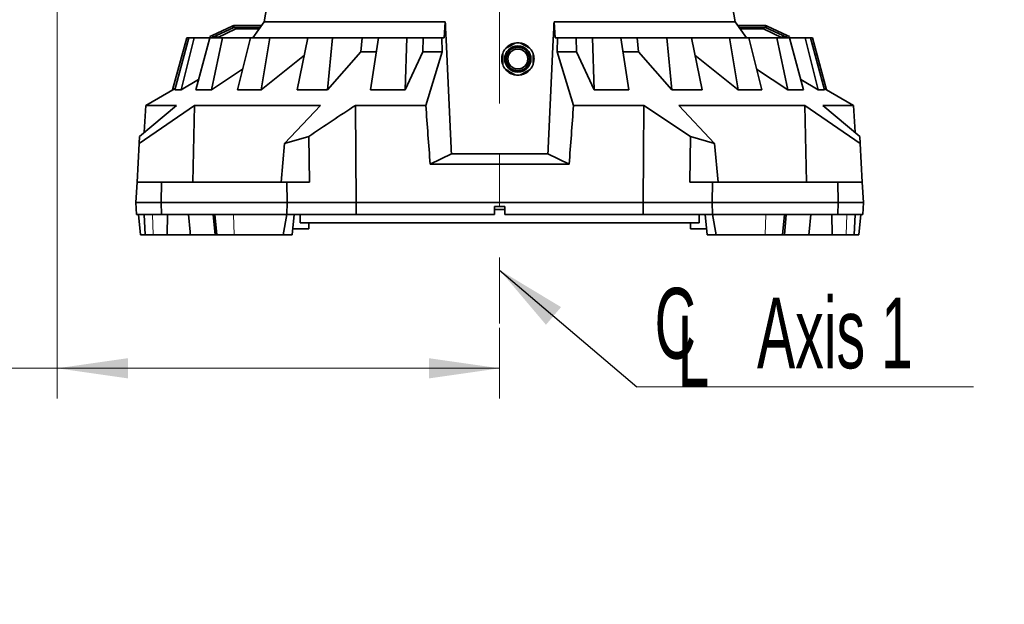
# Model space of a CAD drawing. Header units: millimetres. Extents: x 0 to 11920, y 0 to 8400.
# Tile 37 of 66: x 6855 to 7829, y 1479 to 2057. Entities that reach past the tile are written whole.
import ezdxf

# ---------------------------------------------------------------- set-up
doc = ezdxf.new("R2010")
doc.units = ezdxf.units.MM
doc.header["$LTSCALE"] = 20
doc.linetypes.add('CENTERX2', pattern=[20.32, 12.7, -2.54, 2.54, -2.54])
doc.styles.add('SLDTEXTSTYLE0', font='TXT', dxfattribs={"width": 0.605})
doc.dimstyles.new('SLDDIMSTYLE0', dxfattribs={"dimtxt": 70, "dimasz": 70, "dimexe": 0, "dimexo": 0.0625, "dimgap": 17.5, "dimtad": 1, "dimdec": 1, "dimrnd": 1e-09, "dimzin": 12, "dimdsep": 46, "dimtxsty": 'SLDTEXTSTYLE0', "dimsah": 1, "dimcen": 0.09, "dimadec": 0, "dimazin": 3, "dimtfac": 1, "dimtofl": 0, "dimtmove": 0, "dimatfit": 3, "dimfxl": 1, "dimfrac": 2, "dimtolj": 1, "dimtzin": 12, "dimarcsym": 0})
doc.dimstyles.new('SLDDIMSTYLE2', dxfattribs={"dimtxt": 0.18, "dimasz": 70, "dimexe": 0, "dimexo": 0.0625, "dimgap": 0, "dimtad": 0, "dimtih": 1, "dimtoh": 1, "dimdec": 0, "dimrnd": 1e-09, "dimzin": 0, "dimdsep": 46, "dimtxsty": 'Standard', "dimsah": 1, "dimcen": 0.09, "dimadec": 0, "dimazin": 0, "dimtfac": 70, "dimtdec": 0, "dimtofl": 0, "dimtmove": 0, "dimatfit": 3, "dimfxl": 1, "dimfrac": 2, "dimtolj": 1, "dimtzin": 0, "dimarcsym": 0})

# ---------------------------------------------------------------- blocks, each defined once
blk = doc.blocks.new('_D_14')
at = {"color": 7, "linetype": 'Continuous', "lineweight": 0}
for p, q in [((6891.75, 3630.17), (6891.75, 1682.35)), ((7329.75, 1752.53), (7329.75, 1682.35)), ((6891.75, 1712.35), (5922.91, 1712.35)), ((6891.75, 1712.35), (7329.75, 1712.35))]:
    blk.add_line(p, q, dxfattribs=at)
at = {"color": 7, "linetype": 'Continuous', "lineweight": 18}
for points in [[(6891.75, 1712.35), (6961.75, 1702.35), (6961.75, 1722.35)], [(7329.75, 1712.35), (7259.75, 1722.35), (7259.75, 1702.35)]]:
    blk.add_solid(points, dxfattribs=at)
at = {"color": 7, "linetype": 'Continuous', "lineweight": 18, "char_height": 70, "attachment_point": 1, "style": 'SLDTEXTSTYLE0'}
for s, insert in [('438', (5922.91, 1802.58)), ('(2x M8 Through)', (6109.58, 1802.58))]:
    blk.add_mtext(s, dxfattribs=dict(at, insert=insert))
blk = doc.blocks.new('SW_SYMBOL_MOD_CL')
at = {"color": 0, "linetype": 'Continuous', "lineweight": 0, "char_height": 15515, "attachment_point": 5, "style": 'SLDTEXTSTYLE0'}
for s, insert in [('C', (8000, 12000)), ('L', (12000, 6000))]:
    blk.add_mtext(s, dxfattribs=dict(at, insert=insert))
blk = doc.blocks.new('SW_NOTE_0_7')
at = {"color": 0, "linetype": 'Continuous', "lineweight": 0}
for p, q in [((0, 0), (333.33, 0)), ((333.33, 0), (0, 0)), ((0, 0), (333.33, 0)), ((333.33, 0), (0, 0)), ((0, 0), (333.33, 0)), ((333.33, 0), (0, 0))]:
    blk.add_line(p, q, dxfattribs=at)
at = {"color": 0, "linetype": 'Continuous', "lineweight": 0, "xscale": 0.004511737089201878, "yscale": 0.004511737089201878, "zscale": 0.004511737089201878}
blk.add_blockref('SW_SYMBOL_MOD_CL', (1.86, 8.35), dxfattribs=at)
at = {"color": 0, "linetype": 'Continuous', "lineweight": 0, "insert": (118.91, 88.47), "char_height": 70, "attachment_point": 1, "style": 'SLDTEXTSTYLE0'}
blk.add_mtext('Axis 1', dxfattribs=at)

msp = doc.modelspace()

# ---------------------------------------------------------------- linework, layer by layer
at = {"color": 7, "linetype": 'CENTERX2', "lineweight": 18}
msp.add_line((7329.75, 2228.44), (7329.75, 1756.53), dxfattribs=at)
at = {"color": 7, "linetype": 'Continuous', "lineweight": 35}
for p, q in [((7103.45, 2094.44), (7096.53, 2055.2)), ((7562.97, 2055.2), (7556.05, 2094.44)), ((7045.15, 2041.79), (7065.06, 2051.07)), ((7046, 2039.97), (7065.91, 2049.26)), ((7068.56, 2048.19), (7050.01, 2039.44)), ((7065.91, 2049.26), (7065.06, 2051.07)), ((7065.91, 2049.26), (7066.75, 2049.44)), ((7066.75, 2051.44), (7066.75, 2049.44)), ((7066.75, 2051.44), (7093.9, 2051.44)), ((7066.75, 2049.44), (7092.5, 2049.44)), ((7091.8, 2048.44), (7069.68, 2048.44)), ((7096.53, 2055.2), (7085.5, 2039.44)), ((7096.53, 2055.2), (7275.95, 2055.2)), ((7275.95, 2055.2), (7274.81, 2039.44)), ((7384.7, 2039.44), (7383.56, 2055.2)), ((7383.56, 2055.2), (7562.97, 2055.2)), ((7574.01, 2039.44), (7562.97, 2055.2)), ((7565.6, 2051.44), (7592.75, 2051.44)), ((7567, 2049.44), (7592.75, 2049.44)), ((7589.83, 2048.44), (7567.7, 2048.44)), ((7609.49, 2039.44), (7590.94, 2048.19)), ((7592.75, 2051.44), (7592.75, 2049.44)), ((7592.75, 2049.44), (7593.6, 2049.26)), ((7593.6, 2049.26), (7594.44, 2051.07)), ((7593.6, 2049.26), (7613.5, 2039.97)), ((7594.44, 2051.07), (7614.35, 2041.79)), ((7006.08, 1987.84), (7019.99, 2039.44)), ((7022.23, 2039.44), (7008.18, 1987.84)), ((7014.52, 1987.84), (7027.4, 2039.44)), ((7019.99, 2039.44), (7022.23, 2039.44)), ((7027.4, 2039.44), (7022.23, 2039.44)), ((7027.4, 2039.44), (7042.83, 2039.44)), ((7042.83, 2039.44), (7029.02, 1987.84)), ((7042.8, 2040.69), (7045.15, 2041.79)), ((7043.39, 2039.44), (7042.8, 2040.69)), ((7055.4, 2039.44), (7042.83, 2039.44)), ((7044.44, 1987.84), (7055.4, 2039.44)), ((7046, 2039.97), (7044.86, 2039.44)), ((7049.13, 2041.43), (7049.13, 2039.44)), ((7055.4, 2039.44), (7082.99, 2039.44)), ((7082.99, 2039.44), (7070.36, 1987.84)), ((7102.11, 2039.44), (7082.99, 2039.44)), ((7093.8, 1987.84), (7102.11, 2039.44)), ((7102.11, 2039.44), (7139.96, 2039.44)), ((7139.96, 2039.44), (7129.37, 1987.84)), ((7164.33, 2039.44), (7139.96, 2039.44)), ((7159.25, 1987.84), (7164.33, 2039.44)), ((7164.33, 2039.44), (7193.68, 2039.44)), ((7192.29, 2025.4), (7193.68, 2039.44)), ((7193.68, 2039.44), (7209.87, 2039.44)), ((7209.87, 2039.44), (7202.03, 1987.84)), ((7237.82, 2039.44), (7209.87, 2039.44)), ((7236.31, 1987.84), (7237.82, 2039.44)), ((7237.82, 2039.44), (7254.13, 2039.44)), ((7253.72, 2025.4), (7254.13, 2039.44)), ((7254.13, 2039.44), (7272.39, 2039.44)), ((7272.39, 2039.44), (7272.74, 2025.4)), ((7272.39, 2039.44), (7274.81, 2039.44)), ((7387.11, 2039.44), (7384.7, 2039.44)), ((7386.76, 2025.4), (7387.11, 2039.44)), ((7405.37, 2039.44), (7387.11, 2039.44)), ((7405.78, 2025.4), (7405.37, 2039.44)), ((7421.68, 2039.44), (7405.37, 2039.44)), ((7423.19, 1987.84), (7421.68, 2039.44)), ((7449.63, 2039.44), (7421.68, 2039.44)), ((7449.63, 2039.44), (7457.47, 1987.84)), ((7465.82, 2039.44), (7449.63, 2039.44)), ((7467.21, 2025.4), (7465.82, 2039.44)), ((7495.17, 2039.44), (7465.82, 2039.44)), ((7500.26, 1987.84), (7495.17, 2039.44)), ((7519.54, 2039.44), (7495.17, 2039.44)), ((7519.54, 2039.44), (7530.14, 1987.84)), ((7557.39, 2039.44), (7519.54, 2039.44)), ((7565.7, 1987.84), (7557.39, 2039.44)), ((7576.51, 2039.44), (7557.39, 2039.44)), ((7576.51, 2039.44), (7589.15, 1987.84)), ((7604.1, 2039.44), (7576.51, 2039.44)), ((7615.07, 1987.84), (7604.1, 2039.44)), ((7616.67, 2039.44), (7604.1, 2039.44)), ((7610.37, 2041.43), (7610.37, 2039.44)), ((7614.64, 2039.44), (7613.5, 2039.97)), ((7614.35, 2041.79), (7616.7, 2040.69)), ((7616.7, 2040.69), (7616.12, 2039.44)), ((7616.67, 2039.44), (7630.48, 1987.84)), ((7632.11, 2039.44), (7616.67, 2039.44)), ((7644.99, 1987.84), (7632.11, 2039.44)), ((7637.27, 2039.44), (7632.11, 2039.44)), ((7637.27, 2039.44), (7651.32, 1987.84)), ((7639.51, 2039.44), (7637.27, 2039.44)), ((7653.4, 1987.94), (7639.51, 2039.44)), ((7136.45, 2022.34), (7093.8, 1987.84)), ((7192.29, 2025.4), (7159.25, 1987.84)), ((7207.68, 2025.4), (7192.29, 2025.4)), ((7253.72, 2025.4), (7236.31, 1987.84)), ((7272.74, 2025.4), (7253.72, 2025.4)), ((7272.74, 2025.4), (7256.66, 1972.53)), ((7386.76, 2025.4), (7402.84, 1972.53)), ((7386.76, 2025.4), (7405.78, 2025.4)), ((7405.78, 2025.4), (7423.19, 1987.84)), ((7451.83, 2025.4), (7467.21, 2025.4)), ((7467.21, 2025.4), (7500.26, 1987.84)), ((7523.05, 2022.34), (7565.7, 1987.84)), ((7075.38, 2008.35), (7044.44, 1987.84)), ((7584.12, 2008.35), (7615.07, 1987.84)), ((7031.78, 1998.13), (7014.52, 1987.84)), ((7627.73, 1998.13), (7644.99, 1987.84)), ((7008.6, 1989.39), (6979.42, 1972.53)), ((7680.09, 1972.53), (7650.9, 1989.39)), ((7008.18, 1987.84), (7014.52, 1987.84)), ((7029.02, 1987.84), (7044.44, 1987.84)), ((7070.36, 1987.84), (7093.8, 1987.84)), ((7129.37, 1987.84), (7159.25, 1987.84)), ((7202.03, 1987.84), (7236.31, 1987.84)), ((7423.19, 1987.84), (7457.47, 1987.84)), ((7500.26, 1987.84), (7530.14, 1987.84)), ((7565.7, 1987.84), (7589.15, 1987.84)), ((7615.07, 1987.84), (7630.48, 1987.84)), ((7644.99, 1987.84), (7651.32, 1987.84)), ((6972.81, 1934.88), (7027.59, 1972.53)), ((7009.78, 1972.53), (6973.18, 1941.84)), ((6979.42, 1972.53), (6978.02, 1945.9)), ((6979.42, 1972.53), (7009.78, 1972.53)), ((7026.21, 1896.44), (7027.59, 1972.53)), ((7027.59, 1972.53), (7152.46, 1972.53)), ((7152.46, 1972.53), (7116.95, 1934.88)), ((7187.75, 1876.44), (7187.09, 1972.53)), ((7187.09, 1972.53), (7256.66, 1972.53)), ((7402.84, 1972.53), (7472.41, 1972.53)), ((7518.63, 1941.84), (7472.41, 1972.53)), ((7507.04, 1972.53), (7631.92, 1972.53)), ((7507.04, 1972.53), (7542.55, 1934.88)), ((7686.69, 1934.88), (7631.92, 1972.53)), ((7633.29, 1896.44), (7631.92, 1972.53)), ((7649.72, 1972.53), (7686.32, 1941.84)), ((7649.72, 1972.53), (7680.09, 1972.53)), ((7681.48, 1945.9), (7680.09, 1972.53)), ((6973.18, 1941.84), (6972.81, 1934.88)), ((7116.95, 1934.88), (7140.88, 1941.84)), ((7140.88, 1941.84), (7141.67, 1896.44)), ((7518.63, 1941.84), (7517.84, 1896.44)), ((7542.55, 1934.88), (7518.63, 1941.84)), ((7686.32, 1941.84), (7686.69, 1934.88)), ((6972.81, 1934.88), (6970.8, 1896.44)), ((7116.95, 1934.88), (7113.38, 1896.44)), ((7542.55, 1934.88), (7546.13, 1896.44)), ((7686.69, 1934.88), (7688.7, 1896.44)), ((7281.94, 1924.65), (7260.95, 1914.44)), ((7281.94, 1924.65), (7377.56, 1924.65)), ((7377.56, 1924.65), (7398.55, 1914.44)), ((7260.95, 1914.44), (7398.55, 1914.44)), ((6969.75, 1876.44), (6970.8, 1896.44)), ((6970.8, 1896.44), (6995.19, 1896.44)), ((6995.19, 1896.44), (6994.75, 1876.44)), ((6995.19, 1896.44), (7118.95, 1896.44)), ((7118.95, 1896.44), (7141.67, 1896.44)), ((7119.3, 1876.44), (7118.95, 1896.44)), ((7540.55, 1896.44), (7517.84, 1896.44)), ((7540.2, 1876.44), (7540.55, 1896.44)), ((7664.32, 1896.44), (7540.55, 1896.44)), ((7664.75, 1876.44), (7664.32, 1896.44)), ((7664.32, 1896.44), (7688.7, 1896.44)), ((7688.7, 1896.44), (7689.75, 1876.44)), ((6970.38, 1864.44), (6969.75, 1876.44)), ((6994.75, 1876.44), (6969.75, 1876.44)), ((6994.75, 1876.44), (6995.01, 1864.44)), ((7119.3, 1876.44), (6994.75, 1876.44)), ((7119.09, 1864.44), (7119.3, 1876.44)), ((7119.3, 1876.44), (7187.75, 1876.44)), ((7187.67, 1864.44), (7187.75, 1876.44)), ((7187.75, 1876.44), (7471.75, 1876.44)), ((7324.75, 1872.44), (7334.75, 1872.44)), ((7324.75, 1872.44), (7324.75, 1864.44)), ((7334.75, 1864.44), (7334.75, 1872.44)), ((7540.2, 1876.44), (7471.75, 1876.44)), ((7471.83, 1864.44), (7471.75, 1876.44)), ((7540.2, 1876.44), (7664.75, 1876.44)), ((7540.41, 1864.44), (7540.2, 1876.44)), ((7664.49, 1864.44), (7664.75, 1876.44)), ((7689.75, 1876.44), (7664.75, 1876.44)), ((7689.75, 1876.44), (7689.12, 1864.44)), ((6995.01, 1864.44), (6970.38, 1864.44)), ((6972.41, 1864.44), (6974.16, 1844.44)), ((6977.8, 1864.44), (6978.85, 1844.44)), ((7119.09, 1864.44), (6995.01, 1864.44)), ((7000.8, 1844.44), (7001.05, 1864.44)), ((7023.33, 1847.39), (7021.9, 1864.44)), ((7046.25, 1864.44), (7048, 1844.44)), ((7047.89, 1864.44), (7049.8, 1844.44)), ((7115.46, 1844.44), (7119.16, 1864.44)), ((7187.67, 1864.44), (7119.09, 1864.44)), ((7124.5, 1844.44), (7126.25, 1864.44)), ((7132.25, 1864.44), (7132.25, 1856.34)), ((7187.67, 1864.44), (7324.75, 1864.44)), ((7334.75, 1869.44), (7324.75, 1869.44)), ((7334.75, 1864.44), (7471.83, 1864.44)), ((7471.83, 1864.44), (7540.41, 1864.44)), ((7527.25, 1864.44), (7527.25, 1856.34)), ((7533.26, 1864.44), (7535.01, 1844.44)), ((7540.34, 1864.44), (7544.04, 1844.44)), ((7540.41, 1864.44), (7664.49, 1864.44)), ((7609.7, 1844.44), (7611.61, 1864.44)), ((7611.51, 1844.44), (7613.26, 1864.44)), ((7636.17, 1847.39), (7637.61, 1864.44)), ((7658.45, 1864.44), (7658.71, 1844.44)), ((7689.12, 1864.44), (7664.49, 1864.44)), ((7680.65, 1844.44), (7681.7, 1864.44)), ((7685.34, 1844.44), (7687.09, 1864.44)), ((7527.25, 1856.34), (7132.25, 1856.34)), ((7140.75, 1850.44), (7140.75, 1856.34)), ((7518.75, 1856.34), (7518.75, 1850.44)), ((6978.85, 1844.44), (6974.16, 1844.44)), ((6978.85, 1844.44), (6986.88, 1844.44)), ((6986.88, 1844.44), (7000.8, 1844.44)), ((7023.58, 1844.44), (7000.8, 1844.44)), ((7023.32, 1847.39), (7023.58, 1844.44)), ((7048, 1844.44), (7023.58, 1844.44)), ((7049.8, 1844.44), (7048, 1844.44)), ((7049.8, 1844.44), (7067.03, 1844.44)), ((7067.03, 1844.44), (7115.46, 1844.44)), ((7124.5, 1844.44), (7115.46, 1844.44)), ((7125.02, 1850.44), (7140.75, 1850.44)), ((7518.75, 1850.44), (7534.48, 1850.44)), ((7544.04, 1844.44), (7535.01, 1844.44)), ((7544.04, 1844.44), (7592.48, 1844.44)), ((7592.48, 1844.44), (7609.7, 1844.44)), ((7611.51, 1844.44), (7609.7, 1844.44)), ((7635.92, 1844.44), (7611.51, 1844.44)), ((7635.92, 1844.44), (7636.18, 1847.39)), ((7658.71, 1844.44), (7635.92, 1844.44)), ((7658.71, 1844.44), (7672.62, 1844.44)), ((7672.62, 1844.44), (7680.65, 1844.44)), ((7685.34, 1844.44), (7680.65, 1844.44))]:
    msp.add_line(p, q, dxfattribs=at)
at = {"color": 8, "linetype": 'Continuous', "lineweight": 18}
for p, q in [((7045.15, 2041.79), (7046, 2039.97)), ((7050.01, 2041.84), (7050.01, 2039.44)), ((7609.49, 2041.84), (7609.49, 2039.44)), ((7613.5, 2039.97), (7614.35, 2041.79)), ((6986.88, 1844.44), (6986.05, 1864.44)), ((7067.03, 1844.44), (7066.39, 1864.44)), ((7592.48, 1844.44), (7593.11, 1864.44)), ((7672.62, 1844.44), (7673.45, 1864.44))]:
    msp.add_line(p, q, dxfattribs=at)
at = {"color": 7, "linetype": 'Continuous', "lineweight": 35, "flags": 128}
msp.add_lwpolyline([(7471.75, 1876.44), (7472.08, 1924.4), (7472.41, 1972.53)], dxfattribs=at)
at = {"color": 7, "linetype": 'Continuous', "lineweight": 35}
for radius in [13, 11.57, 9.88]:
    msp.add_circle((7347.75, 2018.44), radius, dxfattribs=at)
for centre, radius, start, end in [((7069.69, 2045.83), 2.61, 90.25105, 115.59954), ((7589.81, 2045.83), 2.61, 64.40046, 89.74895), ((7347.75, 2018.44), 16, 140.36413, 159.63587), ((7347.75, 2018.44), 16, 80.36413, 99.63587), ((7347.75, 2018.44), 16, 20.36413, 39.63587), ((7347.75, 2018.44), 16, 200.36413, 219.63587), ((7347.75, 2018.44), 16, 320.36413, 339.63587), ((7347.75, 2018.44), 16, 260.36413, 279.63587)]:
    msp.add_arc(centre, radius, start, end, dxfattribs=at)
for centre, major_axis, start_param, end_param in [((7645.48, -1664.24), (-527.2, 6182.86), 0.940629, 0.952198), ((7014.03, -1664.24), (527.2, 6182.86), 5.330987, 5.342557)]:
    msp.add_ellipse(centre, major_axis=major_axis, ratio=0.015645, start_param=start_param, end_param=end_param, dxfattribs=at)
for points in [[(7065.06, 2051.07), (7065.33, 2051.18), (7065.88, 2051.4), (7066.46, 2051.43), (7066.75, 2051.44)], [(7592.75, 2051.44), (7593.04, 2051.43), (7593.63, 2051.4), (7594.17, 2051.18), (7594.44, 2051.07)]]:
    msp.add_open_spline(points, degree=3, dxfattribs=at)
for points, knots in [([(7275.95, 2055.2), (7276.18, 2049.95), (7277.29, 2025.57), (7279.29, 1982.06), (7281.05, 1943.79), (7281.94, 1924.65)], [0, 0, 0, 0, 0.120734, 0.560367, 1, 1, 1, 1]), ([(7383.56, 2055.2), (7383.32, 2049.95), (7382.21, 2025.57), (7380.22, 1982.06), (7378.45, 1943.79), (7377.56, 1924.65)], [0, 0, 0, 0, 0.120734, 0.560367, 1, 1, 1, 1]), ([(7344.97, 2034.16), (7344.77, 2034.14), (7343.69, 2034.01), (7341.78, 2033.35), (7339.38, 2032.16), (7337.18, 2030.58), (7335.97, 2029.24), (7335.37, 2028.57)], [0, 0, 0, 0, 0.052946, 0.287825, 0.524629, 0.761441, 1, 1, 1, 1]), ([(7335.43, 2028.65), (7336.23, 2029.11), (7337.85, 2030.05), (7340.34, 2031.49), (7342.79, 2032.9), (7344.3, 2033.77), (7345.07, 2034.22)], [0, 0, 0, 0, 0.254784, 0.517011, 0.755134, 1, 1, 1, 1]), ([(7350.43, 2034.22), (7351.23, 2033.76), (7352.85, 2032.82), (7355.34, 2031.38), (7357.79, 2029.97), (7359.3, 2029.09), (7360.07, 2028.65)], [0, 0, 0, 0, 0.254784, 0.517011, 0.755134, 1, 1, 1, 1]), ([(7359.93, 2028.73), (7359.66, 2029.07), (7358.83, 2030.11), (7357.09, 2031.52), (7354.8, 2032.88), (7352.59, 2033.78), (7351.14, 2034.04), (7350.56, 2034.14)], [0, 0, 0, 0, 0.117759, 0.359726, 0.599762, 0.839805, 1, 1, 1, 1]), ([(7332.75, 2024.01), (7332.47, 2023.1), (7331.91, 2021.34), (7331.68, 2018.56), (7331.87, 2015.71), (7332.45, 2013.85), (7332.75, 2012.88)], [0, 0, 0, 0, 0.250462, 0.4874121, 0.7311919, 1, 1, 1, 1]), ([(7332.75, 2012.88), (7332.75, 2013.39), (7332.75, 2014.26), (7332.75, 2015.53), (7332.75, 2016.67), (7332.75, 2017.82), (7332.75, 2019.02), (7332.75, 2020.25), (7332.75, 2021.52), (7332.75, 2022.78), (7332.75, 2023.6), (7332.75, 2024.01)], [0, 0, 0, 0, 0.142363, 0.242467, 0.343023, 0.445147, 0.547873, 0.659193, 0.771255, 0.885346, 1, 1, 1, 1]), ([(7362.75, 2024.01), (7362.75, 2023.61), (7362.75, 2022.8), (7362.75, 2021.56), (7362.75, 2020.29), (7362.75, 2019.04), (7362.75, 2017.85), (7362.75, 2016.7), (7362.75, 2015.56), (7362.75, 2014.27), (7362.75, 2013.39), (7362.75, 2012.88)], [0, 0, 0, 0, 0.111579, 0.22364, 0.337502, 0.452126, 0.55211, 0.652667, 0.754897, 0.857637, 1, 1, 1, 1]), ([(7362.75, 2012.88), (7363.17, 2014.34), (7363.84, 2016.69), (7363.72, 2020.07), (7363.38, 2022.28), (7362.89, 2023.5), (7362.75, 2023.85)], [0, 0, 0, 0, 0.407085, 0.65349, 0.899865, 1, 1, 1, 1]), ([(7335.43, 2008.24), (7336, 2007.61), (7337.16, 2006.33), (7339.32, 2004.77), (7341.95, 2003.4), (7343.96, 2002.93), (7345.07, 2002.67)], [0, 0, 0, 0, 0.223822, 0.458072, 0.699425, 1, 1, 1, 1]), ([(7345.07, 2002.67), (7344.27, 2003.13), (7342.65, 2004.07), (7340.16, 2005.51), (7337.71, 2006.92), (7336.2, 2007.79), (7335.43, 2008.24)], [0, 0, 0, 0, 0.254784, 0.517011, 0.755134, 1, 1, 1, 1]), ([(7350.43, 2002.67), (7350.99, 2002.78), (7352.4, 2003.07), (7354.58, 2003.9), (7357.06, 2005.32), (7358.86, 2006.84), (7359.83, 2007.96), (7360.07, 2008.24)], [0, 0, 0, 0, 0.148555, 0.378326, 0.608129, 0.900938, 1, 1, 1, 1]), ([(7360.07, 2008.24), (7359.27, 2007.78), (7357.65, 2006.84), (7355.16, 2005.4), (7352.71, 2003.99), (7351.2, 2003.11), (7350.43, 2002.67)], [0, 0, 0, 0, 0.254784, 0.517011, 0.755134, 1, 1, 1, 1]), ([(7140.88, 1941.84), (7148.56, 1947), (7163.92, 1957.33), (7179.36, 1967.47), (7187.09, 1972.53)], [0, 0, 0, 0, 0.499989, 1, 1, 1, 1])]:
    msp.add_open_spline(points, degree=3, knots=knots, dxfattribs=at)

# ---------------------------------------------------------------- block references
at = {"color": 7, "linetype": 'Continuous', "lineweight": 0}
msp.add_blockref('SW_NOTE_0_7', (7465.56, 1693.89), dxfattribs=at)

# ---------------------------------------------------------------- dimensions: what is measured, and where the dimension line sits
at = {"color": 7, "linetype": 'Continuous', "lineweight": 18}
dim = msp.add_linear_dim(base=(7329.75, 1712.35), p1=(6891.75, 3634.17), p2=(7329.75, 1756.53), angle=0, text='<> (2x M8 Through)', dimstyle='SLDDIMSTYLE0', dxfattribs=at)
dim.commit()
dim.dimension.update_dxf_attribs({"geometry": '_D_14', "text_midpoint": (6371.84, 1712.35), "dimtype": 160})

# ---------------------------------------------------------------- leaders
at = {"color": 7, "linetype": 'Continuous', "lineweight": 0}
msp.add_leader([(7329.75, 1809.56), (7465.56, 1693.89)], dimstyle='SLDDIMSTYLE2', dxfattribs=at)

doc.saveas('drawing.dxf')
